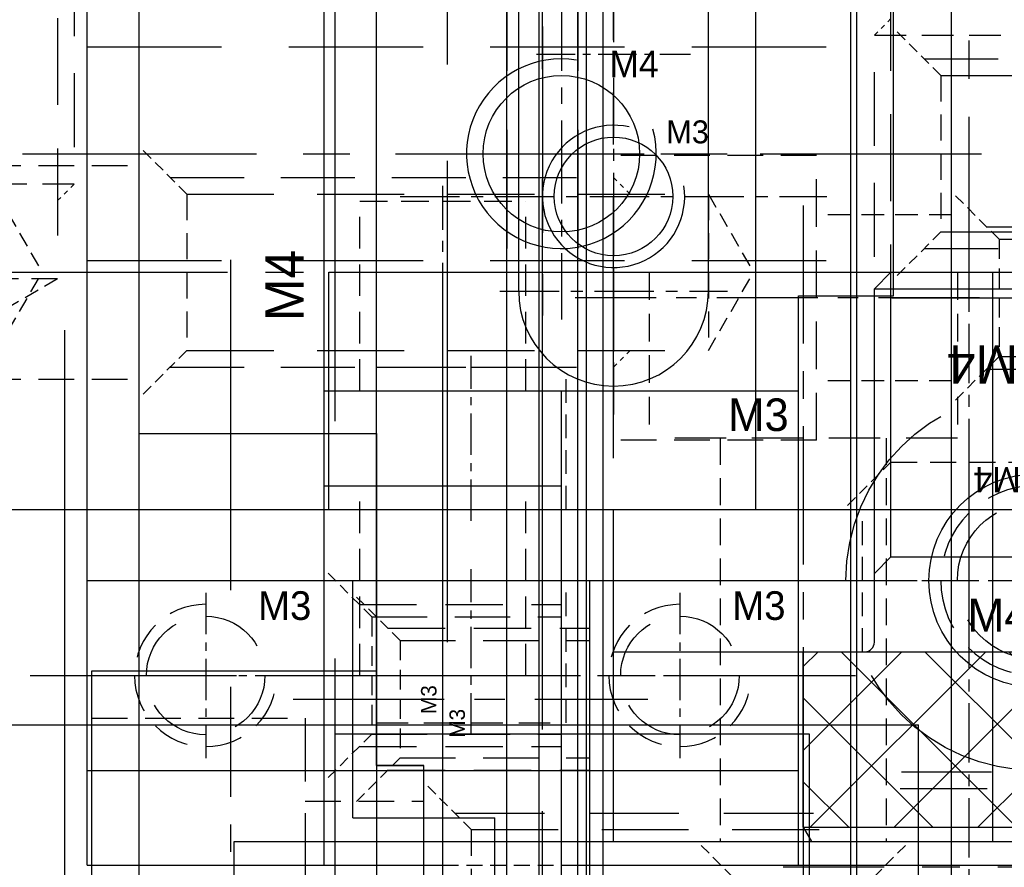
# Model space of a CAD drawing. Header units: millimetres. Extents: x -1657 to 8845, y -11980 to 3013.
# Tile 96 of 256: x 1630 to 1651, y -889 to -871. Entities that reach past the tile are written whole.
import ezdxf

# ---------------------------------------------------------------- set-up
doc = ezdxf.new("R2010")
doc.units = ezdxf.units.MM
doc.linetypes.add('CENTER', pattern=[2, 1.25, -0.25, 0.25, -0.25])
doc.linetypes.add('DASHED', pattern=[0.75, 0.5, -0.25])
for name, color, linetype in [('STD', 7, 'Continuous'), ('图层123', 190, 'Continuous'), ('图层162', 17, 'Continuous'), ('图层163', 153, 'Continuous'), ('图层20', 232, 'Continuous'), ('图层21', 122, 'Continuous'), ('图层22', 204, 'Continuous'), ('图层23', 241, 'Continuous'), ('图层24', 21, 'Continuous'), ('图层38', 115, 'Continuous'), ('图层39', 225, 'Continuous'), ('图层40', 140, 'Continuous'), ('图层41', 110, 'Continuous'), ('图层42', 174, 'Continuous'), ('图层43', 223, 'Continuous'), ('图层44', 120, 'Continuous'), ('图层47', 197, 'Continuous'), ('图层51', 25, 'Continuous'), ('图层52', 231, 'Continuous'), ('图层53', 100, 'Continuous'), ('端子流道', 183, 'Continuous'), ('裁切线轨', 252, 'Continuous')]:
    doc.layers.add(name, color=color, linetype=linetype)

# ---------------------------------------------------------------- blocks, each defined once
blk = doc.blocks.new('11129')
at = {"layer": '图层23', "color": 4, "linetype": 'DASHED', "ltscale": 1.5}
for p, q in [((2.215, 4), (6.715, 4)), ((6.715, 2.25), (12.215, 2.25)), ((6.715, -2.25), (12.215, -2.25)), ((2.215, -4), (6.715, -4))]:
    blk.add_line(p, q, dxfattribs=at)
at = {"layer": '图层23', "color": 4, "linetype": 'DASHED', "ltscale": 2.666667}
blk.add_line((6.715, 4), (6.715, -4), dxfattribs=at)
at = {"layer": '图层23', "color": 1, "linetype": 'CENTER', "ltscale": 2.671598}
blk.add_line((0, 0), (14.358, 0), dxfattribs=at)
at = {"layer": '图层23'}
blk.add_text('M4', height=0.743, rotation=90, dxfattribs=at).set_placement((5.607, -2.897))
blk = doc.blocks.new('4F')
at = {"color": 4, "linetype": 'DASHED', "ltscale": 0.471405}
for p, q in [((1, 1.65), (0, 2.65)), ((1, -1.65), (0, -2.65))]:
    blk.add_line(p, q, dxfattribs=at)
at = {"color": 4, "linetype": 'DASHED', "ltscale": 3.116667}
for p, q in [((0.65, 2), (10, 2)), ((0.65, -2), (10, -2))]:
    blk.add_line(p, q, dxfattribs=at)
at = {"color": 4, "linetype": 'DASHED', "ltscale": 0.164992}
for p, q in [((10, 2), (10.35, 1.65)), ((10, -2), (10.35, -1.65))]:
    blk.add_line(p, q, dxfattribs=at)
at = {"color": 4, "linetype": 'DASHED', "ltscale": 1.333333}
blk.add_line((10, 2), (10, -2), dxfattribs=at)
at = {"color": 4, "linetype": 'DASHED', "ltscale": 1.1}
for p, q in [((1, 1.65), (1, -1.65)), ((12, 1.65), (12, -1.65))]:
    blk.add_line(p, q, dxfattribs=at)
at = {"color": 4, "linetype": 'DASHED', "ltscale": 3.666667}
for p, q in [((1, 1.65), (12, 1.65)), ((1, -1.65), (12, -1.65))]:
    blk.add_line(p, q, dxfattribs=at)
at = {"color": 4, "linetype": 'DASHED', "ltscale": 0.635085}
for p in [(12, 1.65), (12, -1.65)]:
    blk.add_line(p, (12.953, 0), dxfattribs=at)
at = {"color": 1, "linetype": 'CENTER', "ltscale": 3.210708}
blk.add_line((-2.156, 0), (13.898, 0), dxfattribs=at)
blk.add_text('M4', height=0.8081, rotation=90).set_placement((3.463, -1.03))
blk = doc.blocks.new('4K1')
for p, q in [((-3.7, 3.5), (-4, 3.327)), ((-4, 3.327), (-4, -3.327)), ((-3.7, 3.5), (-3.7, -3.5)), ((-3.7, 3.5), (0, 3.5)), ((0, 3.5), (0, -3.5)), ((0.2, 2), (7.65, 2)), ((7.65, 2), (8, 1.65)), ((7.65, 2), (7.65, -2)), ((8, 1.65), (8, -1.65)), ((8, -1.65), (7.65, -2)), ((0.2, -2), (7.65, -2)), ((-3.7, -3.5), (-4, -3.327)), ((-3.7, -3.5), (0, -3.5))]:
    blk.add_line(p, q)
at = {"color": 0}
for p, q in [((-3.7, 0.771), (-0.971, 3.5)), ((-3.7, 2.539), (-2.739, 3.5)), ((0, -0.347), (-3.7, 3.353)), ((0, 1.421), (-2.079, 3.5)), ((0, 3.189), (-0.311, 3.5)), ((-3.7, -0.997), (0, 2.703)), ((0, -2.115), (-3.7, 1.585)), ((-3.7, -2.764), (0, 0.936)), ((-0.382, -3.5), (-3.7, -0.182)), ((-2.668, -3.5), (0, -0.832)), ((-2.15, -3.5), (-3.7, -1.95)), ((-0.9, -3.5), (0, -2.6))]:
    blk.add_line(p, q, dxfattribs=at)
at = {"color": 2, "linetype": 'Continuous'}
for p, q in [((2, 1.65), (1.65, 2)), ((2, 1.65), (2, -1.65)), ((2, 1.65), (8, 1.65)), ((2, -1.65), (1.65, -2)), ((2, -1.65), (8, -1.65))]:
    blk.add_line(p, q, dxfattribs=at)
at = {"color": 1, "linetype": 'CENTER'}
blk.add_line((-6.337, 0), (10.549, 0), dxfattribs=at)
for centre, start, end in [((0.2, 2.2), 180, 270), ((0.2, -2.2), 90, 180)]:
    blk.add_arc(centre, 0.2, start, end)
blk.add_text('M4', height=0.5374, rotation=90).set_placement((3.898, -1.086))
blk = doc.blocks.new('128CB')
at = {"layer": '图层39', "color": 4, "linetype": 'DASHED', "ltscale": 0.471405}
for p, q in [((0, 2.475), (-1, 3.475)), ((0, 0), (-1, -1))]:
    blk.add_line(p, q, dxfattribs=at)
at = {"layer": '图层39', "color": 4, "linetype": 'DASHED', "ltscale": 2.420833}
for p, q in [((-0.262, 2.737), (4, 2.737)), ((-0.262, -0.262), (4, -0.262))]:
    blk.add_line(p, q, dxfattribs=at)
at = {"layer": '图层39', "color": 4, "linetype": 'DASHED', "ltscale": 0.825}
blk.add_line((0, 2.475), (0, 0), dxfattribs=at)
at = {"layer": '图层39', "color": 4, "linetype": 'DASHED', "ltscale": 2.333333}
blk.add_line((0, 2.475), (4, 2.475), dxfattribs=at)
at = {"layer": '图层39', "color": 1, "linetype": 'CENTER', "ltscale": 2.55}
blk.add_line((-2.258, 1.237), (5.221, 1.237), dxfattribs=at)
at = {"layer": '图层39'}
blk.add_text('M3', height=0.3257, rotation=90, dxfattribs=at).set_placement((1.366, 0.427))
blk = doc.blocks.new('12930')
at = {"layer": '图层40', "color": 1, "linetype": 'CENTER', "ltscale": 2.329099}
blk.add_line((-3.25, 4.911), (-3.25, -10.116), dxfattribs=at)
at = {"layer": '图层40', "color": 4, "linetype": 'DASHED', "ltscale": 1.166667}
for p, q in [((-6.5, 3.5), (-6.5, 0)), ((0, 3.5), (0, 0))]:
    blk.add_line(p, q, dxfattribs=at)
at = {"layer": '图层40', "color": 4, "linetype": 'DASHED', "ltscale": 2.166667}
blk.add_line((0, 0), (-6.5, 0), dxfattribs=at)
at = {"layer": '图层40', "color": 4, "linetype": 'DASHED', "ltscale": 1.125}
for p, q in [((-5, 0), (-5, -8.5)), ((-1.5, 0), (-1.5, -8.5))]:
    blk.add_line(p, q, dxfattribs=at)
at = {"layer": '图层40', "linetype": 'DASHED', "ltscale": 3}
blk.add_text('M3', height=0.6863, dxfattribs=at).set_placement((-4.832, 0.154))
blk = doc.blocks.new('12942')
at = {"layer": '图层38', "color": 1, "linetype": 'CENTER', "ltscale": 2.55}
blk.add_line((0, 0), (0, -10.479), dxfattribs=at)
at = {"layer": '图层38', "color": 4, "linetype": 'DASHED', "ltscale": 0.471405}
for p, q in [((-1.237, -2.258), (-2.237, -1.258)), ((1.237, -2.258), (2.237, -1.258))]:
    blk.add_line(p, q, dxfattribs=at)
at = {"layer": '图层38', "color": 4, "linetype": 'DASHED', "ltscale": 2.420833}
for p, q in [((-1.5, -1.996), (-1.5, -9.258)), ((1.5, -1.996), (1.5, -9.258))]:
    blk.add_line(p, q, dxfattribs=at)
at = {"layer": '图层38', "color": 4, "linetype": 'DASHED', "ltscale": 2.333333}
for p, q in [((-1.237, -2.258), (-1.237, -9.258)), ((1.237, -2.258), (1.237, -9.258))]:
    blk.add_line(p, q, dxfattribs=at)
at = {"layer": '图层38', "color": 4, "linetype": 'DASHED', "ltscale": 0.825}
blk.add_line((1.237, -2.258), (-1.237, -2.258), dxfattribs=at)
at = {"layer": '图层38'}
blk.add_text('M3', height=0.3257, dxfattribs=at).set_placement((-0.81, -3.625))
blk = doc.blocks.new('12B4B')
at = {"layer": '图层41', "color": 4, "linetype": 'DASHED', "ltscale": 0.471405}
for p, q in [((0, 2.475), (-1, 3.475)), ((0, 0), (-1, -1))]:
    blk.add_line(p, q, dxfattribs=at)
at = {"layer": '图层41', "color": 4, "linetype": 'DASHED', "ltscale": 2.420833}
for p, q in [((-0.262, 2.737), (4, 2.737)), ((-0.262, -0.262), (4, -0.262))]:
    blk.add_line(p, q, dxfattribs=at)
at = {"layer": '图层41', "color": 4, "linetype": 'DASHED', "ltscale": 0.825}
blk.add_line((0, 2.475), (0, 0), dxfattribs=at)
at = {"layer": '图层41', "color": 4, "linetype": 'DASHED', "ltscale": 2.333333}
for p, q in [((0, 2.475), (4, 2.475)), ((0, 0), (4, 0))]:
    blk.add_line(p, q, dxfattribs=at)
at = {"layer": '图层41', "color": 1, "linetype": 'CENTER', "ltscale": 1.16}
blk.add_line((-1.4, 1.237), (4.4, 1.237), dxfattribs=at)
at = {"layer": '图层41'}
blk.add_text('M3', height=0.3257, rotation=90, dxfattribs=at).set_placement((1.366, 0.427))
blk = doc.blocks.new('3E')
at = {"color": 1, "linetype": 'CENTER', "ltscale": 0.696}
for p, q in [((0, 1.74), (0, -1.74)), ((-1.74, 0), (1.74, 0))]:
    blk.add_line(p, q, dxfattribs=at)
at = {"color": 4, "linetype": 'DASHED', "ltscale": 2.616667}
blk.add_circle((0, 0), 1.25, dxfattribs=at)
at = {"color": 4, "linetype": 'DASHED', "ltscale": 1.57}
blk.add_arc((0, 0), 1.5, 90, 360, dxfattribs=at)
at = {"ltscale": 0.5}
blk.add_text('M3', height=0.6046, dxfattribs=at).set_placement((1.104, 1.171))
blk = doc.blocks.new('4P')
at = {"color": 1, "linetype": 'CENTER', "ltscale": 2}
for p, q in [((0, 5), (0, -5)), ((-5, 0), (5, 0))]:
    blk.add_line(p, q, dxfattribs=at)
at = {"color": 4, "linetype": 'DASHED', "ltscale": 8.373333}
blk.add_circle((0, 0), 4, dxfattribs=at)
blk.add_circle((0, 0), 2.25)
blk.add_text('M4', height=0.6969).set_placement((-1.438, -1.078))
blk = doc.blocks.new('4C')
at = {"color": 1, "linetype": 'CENTER', "ltscale": 1.3982}
for p, q in [((0, 3.496), (0, -3.496)), ((-3.496, 0), (3.496, 0))]:
    blk.add_line(p, q, dxfattribs=at)
blk.add_circle((0, 0), 1.65)
at = {"color": 2, "linetype": 'Continuous'}
blk.add_arc((0, 0), 2, 80.7475, 15.0508, dxfattribs=at)
blk.add_text('M4', height=0.5584).set_placement((1.013, 1.613))
blk = doc.blocks.new('4E')
at = {"color": 1, "linetype": 'CENTER', "ltscale": 0.96}
for p, q in [((0, -2.4), (0, 2.4)), ((-2.4, 0), (2.4, 0))]:
    blk.add_line(p, q, dxfattribs=at)
at = {"color": 4, "linetype": 'DASHED', "ltscale": 3.454}
blk.add_circle((0, 0), 1.65, dxfattribs=at)
at = {"color": 4, "linetype": 'DASHED', "ltscale": 2.093333}
blk.add_arc((0, 0), 2, 90, 0, dxfattribs=at)
at = {"ltscale": 0.5}
blk.add_text('M4', height=0.8733, dxfattribs=at).set_placement((1.508, 1.238))
blk = doc.blocks.new('13598')
at = {"layer": '图层52', "color": 4, "linetype": 'DASHED', "ltscale": 0.471405}
for p, q in [((0, 0), (-1, 1)), ((0, -3.3), (-1, -4.3))]:
    blk.add_line(p, q, dxfattribs=at)
at = {"layer": '图层52', "color": 4, "linetype": 'DASHED', "ltscale": 3.783333}
for p, q in [((-0.35, 0.35), (8, 0.35)), ((-0.35, -3.65), (8, -3.65))]:
    blk.add_line(p, q, dxfattribs=at)
at = {"layer": '图层52', "color": 4, "linetype": 'DASHED', "ltscale": 1.1}
blk.add_line((0, 0), (0, -3.3), dxfattribs=at)
at = {"layer": '图层52', "color": 4, "linetype": 'DASHED', "ltscale": 3.666667}
for p, q in [((0, 0), (8, 0)), ((0, -3.3), (8, -3.3))]:
    blk.add_line(p, q, dxfattribs=at)
at = {"layer": '图层52', "color": 1, "linetype": 'CENTER', "ltscale": 3.2}
blk.add_line((-2.376, -1.65), (9.549, -1.65), dxfattribs=at)
at = {"layer": '图层52'}
blk.add_text('M4', height=0.8143, rotation=90, dxfattribs=at).set_placement((3.017, -2.614))
blk = doc.blocks.new('135DA')
at = {"layer": '图层53', "color": 4, "linetype": 'DASHED', "ltscale": 1.5}
for p, q in [((2.215, 4), (6.715, 4)), ((6.715, 2.25), (9.215, 2.25)), ((6.715, -2.25), (9.215, -2.25)), ((2.215, -4), (6.715, -4))]:
    blk.add_line(p, q, dxfattribs=at)
at = {"layer": '图层53', "color": 4, "linetype": 'DASHED', "ltscale": 2.666667}
blk.add_line((6.715, 4), (6.715, -4), dxfattribs=at)
at = {"layer": '图层53', "color": 1, "linetype": 'CENTER', "ltscale": 2.671598}
blk.add_line((0, 0), (11.358, 0), dxfattribs=at)
at = {"layer": '图层53'}
blk.add_text('M4', height=0.743, rotation=90, dxfattribs=at).set_placement((5.607, -2.897))
blk = doc.blocks.new('3C')
at = {"color": 1, "linetype": 'CENTER'}
for p, q in [((0, 4.5), (0, -4.5)), ((-4.5, 0), (4.5, 0))]:
    blk.add_line(p, q, dxfattribs=at)
blk.add_circle((0, 0), 1.25)
at = {"color": 2, "linetype": 'Continuous'}
blk.add_arc((0, 0), 1.5, 77.2897, 8.5828, dxfattribs=at)
blk.add_text('M3', height=0.4838).set_placement((1.112, 1.118))
blk = doc.blocks.new('B7B9')
at = {"layer": 'STD', "color": 1, "linetype": 'CENTER', "ltscale": 27.84}
blk.add_line((8, -14.6), (8, 124.6), dxfattribs=at)
at = {"layer": 'STD', "ltscale": 4.5}
blk.add_line((14.5, 0), (14.5, 113.5), dxfattribs=at)
blk = doc.blocks.new('19DFB')
at = {"layer": '裁切线轨', "color": 1, "linetype": 'CENTER', "ltscale": 1.7052}
blk.add_line((-10, -0.588), (-10, 7.938), dxfattribs=at)
at = {"layer": '裁切线轨', "ltscale": 1.5}
for p, q in [((-70, 7.35), (0, 7.35)), ((-70, 0), (0, 0))]:
    blk.add_line(p, q, dxfattribs=at)
at = {"layer": '裁切线轨', "color": 4, "linetype": 'DASHED', "ltscale": 1.5}
for p, q in [((-13, 2.85), (-13, 7.35)), ((-7, 2.85), (-7, 7.35))]:
    blk.add_line(p, q, dxfattribs=at)
at = {"layer": '裁切线轨', "color": 4, "linetype": 'DASHED', "ltscale": 2}
blk.add_line((-13, 2.85), (-7, 2.85), dxfattribs=at)
at = {"layer": '裁切线轨', "color": 4, "linetype": 'DASHED', "ltscale": 0.95}
for p, q in [((-11.75, 0), (-11.75, 2.85)), ((-8.25, 0), (-8.25, 2.85))]:
    blk.add_line(p, q, dxfattribs=at)
blk = doc.blocks.new('52ADC')
at = {"layer": '裁切线轨', "ltscale": 1.5}
for p, q in [((-12.137, 1), (24.663, 1)), ((24.663, -9), (24.663, 1)), ((-12.137, -9), (24.663, -9))]:
    blk.add_line(p, q, dxfattribs=at)
at = {"layer": '裁切线轨', "color": 4, "linetype": 'DASHED', "ltscale": 12.266667}
blk.add_line((-12.137, -4.65), (24.663, -4.65), dxfattribs=at)
blk = doc.blocks.new('23AEF')
at = {"layer": '图层163', "color": 4, "linetype": 'DASHED', "ltscale": 0.471405}
for p, q in [((2.258, 1.237), (1.258, 2.237)), ((2.258, -1.237), (1.258, -2.237))]:
    blk.add_line(p, q, dxfattribs=at)
at = {"layer": '图层163', "color": 4, "linetype": 'DASHED', "ltscale": 2.420833}
for p, q in [((1.996, 1.5), (11.258, 1.5)), ((1.996, -1.5), (11.258, -1.5))]:
    blk.add_line(p, q, dxfattribs=at)
at = {"layer": '图层163', "color": 4, "linetype": 'DASHED', "ltscale": 2.333333}
for p, q in [((2.258, 1.237), (11.258, 1.237)), ((2.258, -1.237), (11.258, -1.237))]:
    blk.add_line(p, q, dxfattribs=at)
at = {"layer": '图层163', "color": 4, "linetype": 'DASHED', "ltscale": 0.825}
blk.add_line((2.258, 1.237), (2.258, -1.237), dxfattribs=at)
at = {"layer": '图层163', "color": 1, "linetype": 'CENTER', "ltscale": 2.55}
blk.add_line((0, 0), (12.479, 0), dxfattribs=at)
at = {"layer": '图层163'}
blk.add_text('M3', height=0.3257, rotation=90, dxfattribs=at).set_placement((3.625, -0.81))
blk = doc.blocks.new('23DDA')
at = {"layer": '图层163', "color": 4, "linetype": 'DASHED', "ltscale": 0.471405}
for p, q in [((0, 3.3), (1, 4.3)), ((0, 0), (1, -1))]:
    blk.add_line(p, q, dxfattribs=at)
at = {"layer": '图层163', "color": 4, "linetype": 'DASHED', "ltscale": 3.783333}
for p, q in [((0.35, 3.65), (-11, 3.65)), ((0.35, -0.35), (-11, -0.35))]:
    blk.add_line(p, q, dxfattribs=at)
at = {"layer": '图层163', "color": 4, "linetype": 'DASHED', "ltscale": 3.666667}
for p, q in [((0, 3.3), (-11, 3.3)), ((0, 0), (-11, 0))]:
    blk.add_line(p, q, dxfattribs=at)
at = {"layer": '图层163', "color": 4, "linetype": 'DASHED', "ltscale": 1.1}
blk.add_line((0, 0), (0, 3.3), dxfattribs=at)
at = {"layer": '图层163', "color": 1, "linetype": 'CENTER', "ltscale": 3.2}
blk.add_line((2.376, 1.65), (-12.549, 1.65), dxfattribs=at)
at = {"layer": '图层163'}
blk.add_text('M4', height=0.8143, rotation=270, dxfattribs=at).set_placement((-3.017, 2.614))
blk = doc.blocks.new('28958')
at = {"layer": '端子流道', "color": 1, "linetype": 'CENTER', "ltscale": 43.152}
blk.add_line((24, -15.88), (24, 199.88), dxfattribs=at)

msp = doc.modelspace()

# ---------------------------------------------------------------- linework, layer by layer
at = {"layer": '图层123', "color": 1, "linetype": 'CENTER', "ltscale": 2.32}
msp.add_line((1634.5605, -896.7222), (1634.5605, -885.1222), dxfattribs=at)
at = {"layer": '图层123', "ltscale": 3.75}
for p in [(1580.0605, -885.9222), (1649.0605, -895.9222)]:
    msp.add_line(p, (1649.0605, -885.9222), dxfattribs=at)
at = {"layer": '图层123', "color": 4, "linetype": 'DASHED', "ltscale": 3.333333}
msp.add_line((1642.0605, -895.9222), (1642.0605, -885.9222), dxfattribs=at)
at = {"layer": '图层162', "color": 4, "linetype": 'DASHED', "ltscale": 20}
msp.add_line((1636.7605, -924.5222), (1636.7605, -864.5222), dxfattribs=at)
at = {"layer": '图层162', "ltscale": 2.5}
msp.add_line((1642.0605, -924.5222), (1642.0605, -864.5222), dxfattribs=at)
at = {"layer": '图层163', "ltscale": 1.5}
msp.add_line((1647.7605, -966.9222), (1647.7605, -866.9222), dxfattribs=at)
at = {"layer": '图层163', "color": 4, "linetype": 'DASHED', "ltscale": 27}
msp.add_line((1649.7605, -947.9222), (1649.7605, -866.9222), dxfattribs=at)
at = {"layer": '图层20', "color": 1, "linetype": 'CENTER', "ltscale": 8.12}
msp.add_line((1639.1321, -884.1822), (1639.1321, -843.5822), dxfattribs=at)
at = {"layer": '图层20', "color": 4, "linetype": 'DASHED', "ltscale": 11.666667}
for p, q in [((1632.6321, -881.3822), (1632.6321, -846.3822)), ((1645.6321, -881.3822), (1645.6321, -846.3822))]:
    msp.add_line(p, q, dxfattribs=at)
at = {"layer": '图层20', "ltscale": 6.25}
msp.add_line((1617.6321, -881.3822), (1682.6321, -881.3822), dxfattribs=at)
at = {"layer": '图层21', "ltscale": 6.25}
for p, q in [((1632.6321, -896.5322), (1632.6321, -848.5322)), ((1645.6321, -876.3822), (1645.6321, -848.5322)), ((1639.0321, -898.5322), (1639.0321, -876.3822)), ((1639.0321, -876.3822), (1645.6321, -876.3822))]:
    msp.add_line(p, q, dxfattribs=at)
at = {"layer": '图层21', "color": 1, "linetype": 'CENTER', "ltscale": 3.48}
msp.add_line((1641.1321, -857.2822), (1641.1321, -877.5822), dxfattribs=at)
at = {"layer": '图层21', "color": 4, "linetype": 'DASHED', "ltscale": 5}
for p, q in [((1640.3821, -858.3822), (1640.3821, -876.3822)), ((1641.8821, -858.3822), (1641.8821, -876.3822))]:
    msp.add_line(p, q, dxfattribs=at)
at = {"layer": '图层22', "color": 1, "linetype": 'CENTER', "ltscale": 9.28}
msp.add_line((1641.1321, -904.5822), (1641.1321, -853.1822), dxfattribs=at)
at = {"layer": '图层22', "ltscale": 0.75}
for p, q in [((1640.3821, -899.8822), (1640.3821, -858.3822)), ((1641.8821, -899.8822), (1641.8821, -858.3822))]:
    msp.add_line(p, q, dxfattribs=at)
at = {"layer": '图层23', "ltscale": 0.55}
for p, q in [((1632.6321, -893.8322), (1632.6321, -846.3822)), ((1622.6321, -881.3822), (1632.6321, -881.3822))]:
    msp.add_line(p, q, dxfattribs=at)
at = {"layer": '图层24', "color": 1, "linetype": 'CENTER', "ltscale": 0.696}
msp.add_line((1650.1321, -884.6222), (1650.1321, -881.1422), dxfattribs=at)
at = {"layer": '图层24', "ltscale": 1.125}
for p, q in [((1642.6321, -884.3822), (1642.6321, -881.3822)), ((1642.6321, -881.3822), (1654.6321, -881.3822)), ((1642.6321, -884.3822), (1654.6321, -884.3822))]:
    msp.add_line(p, q, dxfattribs=at)
at = {"layer": '图层24', "color": 4, "linetype": 'DASHED'}
msp.add_line((1647.8821, -884.3822), (1647.8821, -881.3822), dxfattribs=at)
at = {"layer": '图层38', "color": 1, "linetype": 'CENTER', "ltscale": 1.856}
msp.add_line((1641.1321, -897.0222), (1641.1321, -887.7422), dxfattribs=at)
at = {"layer": '图层38'}
for p, q in [((1634.6321, -896.3822), (1634.6321, -888.3822)), ((1634.6321, -888.3822), (1660.6321, -888.3822))]:
    msp.add_line(p, q, dxfattribs=at)
at = {"layer": '图层38', "color": 4, "linetype": 'DASHED', "ltscale": 2.666667}
for p, q in [((1640.1321, -896.3822), (1640.1321, -888.3822)), ((1642.1321, -896.3822), (1642.1321, -888.3822))]:
    msp.add_line(p, q, dxfattribs=at)
at = {"layer": '图层39', "color": 1, "linetype": 'CENTER', "ltscale": 0.696}
msp.add_line((1639.6321, -886.1222), (1639.6321, -882.6422), dxfattribs=at)
at = {"layer": '图层39'}
for p, q in [((1637.1321, -882.8822), (1642.1321, -882.8822)), ((1637.1321, -887.8822), (1637.1321, -882.8822)), ((1642.1321, -896.3822), (1642.1321, -882.8822)), ((1637.1321, -887.8822), (1640.1321, -887.8822)), ((1640.1321, -896.3822), (1640.1321, -887.8822))]:
    msp.add_line(p, q, dxfattribs=at)
at = {"layer": '图层39', "color": 4, "linetype": 'DASHED'}
for p, q in [((1637.6321, -885.8822), (1637.6321, -882.8822)), ((1641.6321, -885.8822), (1641.6321, -882.8822))]:
    msp.add_line(p, q, dxfattribs=at)
at = {"layer": '图层39', "color": 4, "linetype": 'DASHED', "ltscale": 1.333333}
msp.add_line((1637.6321, -885.8822), (1641.6321, -885.8822), dxfattribs=at)
at = {"layer": '图层39', "color": 4, "linetype": 'DASHED', "ltscale": 2.333333}
msp.add_line((1638.1321, -886.6197), (1642.1321, -886.6197), dxfattribs=at)
at = {"layer": '图层40'}
for p, q in [((1636.6321, -876.3822), (1650.6321, -876.3822)), ((1636.6321, -881.3822), (1636.6321, -876.3822)), ((1650.6321, -888.3822), (1650.6321, -876.3822)), ((1636.6321, -881.3822), (1642.6321, -881.3822)), ((1642.6321, -888.3822), (1642.6321, -881.3822)), ((1642.6321, -888.3822), (1650.6321, -888.3822))]:
    msp.add_line(p, q, dxfattribs=at)
at = {"layer": '图层40', "color": 1, "linetype": 'CENTER', "ltscale": 0.696}
msp.add_line((1639.6321, -881.6222), (1639.6321, -878.1422), dxfattribs=at)
at = {"layer": '图层40', "color": 4, "linetype": 'DASHED', "ltscale": 1.333333}
msp.add_line((1637.6321, -878.3822), (1641.6321, -878.3822), dxfattribs=at)
at = {"layer": '图层40', "color": 4, "linetype": 'DASHED'}
for p, q in [((1637.6321, -881.3822), (1637.6321, -878.3822)), ((1641.6321, -881.3822), (1641.6321, -878.3822))]:
    msp.add_line(p, q, dxfattribs=at)
at = {"layer": '图层41'}
for p, q in [((1636.5321, -878.8822), (1641.5321, -878.8822)), ((1636.5321, -888.8822), (1636.5321, -878.8822)), ((1641.5321, -896.8822), (1641.5321, -878.8822)), ((1636.5321, -880.8822), (1641.5321, -880.8822)), ((1636.5321, -888.8822), (1639.0321, -888.8822)), ((1639.0321, -893.8822), (1639.0321, -888.8822))]:
    msp.add_line(p, q, dxfattribs=at)
at = {"layer": '图层41', "color": 1, "linetype": 'CENTER', "ltscale": 0.928}
msp.add_line((1639.0321, -885.2022), (1639.0321, -880.5622), dxfattribs=at)
at = {"layer": '图层41', "color": 4, "linetype": 'DASHED', "ltscale": 1.333333}
for p, q in [((1637.2821, -884.8822), (1637.2821, -880.8822)), ((1640.7821, -884.8822), (1640.7821, -880.8822)), ((1637.2821, -884.8822), (1640.7821, -884.8822))]:
    msp.add_line(p, q, dxfattribs=at)
at = {"layer": '图层41', "color": 4, "linetype": 'DASHED', "ltscale": 1.666667}
for p, q in [((1636.5321, -882.8822), (1641.5321, -882.8822)), ((1636.5321, -886.8822), (1641.5321, -886.8822))]:
    msp.add_line(p, q, dxfattribs=at)
at = {"layer": '图层41', "color": 4, "linetype": 'DASHED', "ltscale": 0.666667}
msp.add_line((1639.0321, -888.8822), (1641.5321, -888.8822), dxfattribs=at)
at = {"layer": '图层42'}
for p, q in [((1631.5321, -888.8822), (1631.5321, -868.8822)), ((1648.5321, -876.8822), (1648.5321, -870.8822)), ((1646.5321, -888.8822), (1646.5321, -876.8822)), ((1646.5321, -876.8822), (1648.5321, -876.8822)), ((1636.5321, -888.8822), (1636.5321, -878.8822)), ((1636.5321, -878.8822), (1641.5321, -878.8822)), ((1641.5321, -888.8822), (1641.5321, -878.8822)), ((1631.5321, -888.8822), (1636.5321, -888.8822)), ((1641.5321, -888.8822), (1646.5321, -888.8822))]:
    msp.add_line(p, q, dxfattribs=at)
at = {"layer": '图层42', "color": 4, "linetype": 'DASHED', "ltscale": 5.666667}
for p, q in [((1631.5321, -871.6322), (1648.5321, -871.6322)), ((1631.5321, -876.1322), (1648.5321, -876.1322))]:
    msp.add_line(p, q, dxfattribs=at)
at = {"layer": '图层42', "color": 1, "linetype": 'CENTER', "ltscale": 3.944}
msp.add_line((1630.1721, -873.8822), (1649.8921, -873.8822), dxfattribs=at)
at = {"layer": '图层42', "color": 1, "linetype": 'CENTER', "ltscale": 0.928}
msp.add_line((1639.0321, -879.2022), (1639.0321, -874.5622), dxfattribs=at)
at = {"layer": '图层42', "color": 4, "linetype": 'DASHED', "ltscale": 1.333333}
for p, q in [((1637.2821, -878.8822), (1637.2821, -874.8822)), ((1640.7821, -878.8822), (1640.7821, -874.8822))]:
    msp.add_line(p, q, dxfattribs=at)
at = {"layer": '图层42', "color": 4, "linetype": 'DASHED', "ltscale": 1.166667}
msp.add_line((1637.2821, -874.8822), (1640.7821, -874.8822), dxfattribs=at)
at = {"layer": '图层42', "color": 4, "linetype": 'DASHED', "ltscale": 1.666667}
for p, q in [((1631.5321, -882.8822), (1636.5321, -882.8822)), ((1641.5321, -882.8822), (1646.5321, -882.8822)), ((1631.5321, -886.8822), (1636.5321, -886.8822)), ((1641.5321, -886.8822), (1646.5321, -886.8822))]:
    msp.add_line(p, q, dxfattribs=at)
at = {"layer": '图层42', "color": 1, "linetype": 'CENTER', "ltscale": 3.48}
msp.add_line((1630.3321, -884.8822), (1647.7321, -884.8822), dxfattribs=at)
at = {"layer": '图层43', "ltscale": 0.875}
for p, q in [((1648.5321, -876.8822), (1648.5321, -870.8822)), ((1646.5321, -888.8822), (1646.5321, -876.8822)), ((1646.5321, -876.8822), (1648.5321, -876.8822)), ((1646.5321, -888.8822), (1665.5321, -888.8822))]:
    msp.add_line(p, q, dxfattribs=at)
at = {"layer": '图层43', "color": 1, "linetype": 'CENTER', "ltscale": 0.724256}
msp.add_line((1645.7215, -873.8822), (1649.3427, -873.8822), dxfattribs=at)
at = {"layer": '图层44', "ltscale": 2.25}
for p, q in [((1636.5321, -878.8822), (1636.5321, -868.8822)), ((1636.5321, -878.8822), (1646.5321, -878.8822)), ((1646.5321, -888.8822), (1646.5321, -878.8822)), ((1646.5321, -888.8822), (1665.5321, -888.8822))]:
    msp.add_line(p, q, dxfattribs=at)
at = {"layer": '图层47', "ltscale": 1.125}
for p, q in [((1631.5321, -882.8822), (1646.5321, -882.8822)), ((1631.5321, -886.8822), (1631.5321, -882.8822)), ((1646.5321, -886.8822), (1646.5321, -882.8822)), ((1631.5321, -886.8822), (1646.5321, -886.8822))]:
    msp.add_line(p, q, dxfattribs=at)
at = {"layer": '图层47', "color": 1, "linetype": 'CENTER', "ltscale": 3.48}
msp.add_line((1630.3321, -884.8822), (1647.7321, -884.8822), dxfattribs=at)
at = {"layer": '图层51', "ltscale": 2}
for p, q in [((1632.6321, -879.7822), (1632.6321, -841.7822)), ((1632.6321, -879.7822), (1637.6321, -879.7822)), ((1637.6321, -879.7822), (1637.6321, -889.7822))]:
    msp.add_line(p, q, dxfattribs=at)
at = {"layer": '图层51', "color": 4, "linetype": 'DASHED', "ltscale": 9.333333}
for p, q in [((1637.6321, -879.7822), (1637.6321, -849.7822)), ((1647.6321, -889.7822), (1647.6321, -849.7822))]:
    msp.add_line(p, q, dxfattribs=at)
at = {"layer": '图层51', "color": 1, "linetype": 'CENTER', "ltscale": 4.408}
msp.add_line((1642.6321, -880.3022), (1642.6321, -863.2622), dxfattribs=at)
at = {"layer": '图层51', "ltscale": 3.75}
for p, q in [((1640.6321, -876.7822), (1640.6321, -866.7822)), ((1644.6321, -876.7822), (1644.6321, -866.7822))]:
    msp.add_line(p, q, dxfattribs=at)
at = {"layer": '图层51', "color": 1, "linetype": 'CENTER', "ltscale": 0.6496}
msp.add_line((1641.0081, -871.7822), (1644.2561, -871.7822), dxfattribs=at)
at = {"layer": '图层51', "color": 1, "linetype": 'CENTER'}
for p, q in [((1640.2321, -876.7822), (1645.0321, -876.7822)), ((1642.6321, -879.1822), (1642.6321, -879.3822))]:
    msp.add_line(p, q, dxfattribs=at)
at = {"layer": '图层51', "ltscale": 3.75}
msp.add_arc((1642.6321, -876.7822), 2, 180, 0, dxfattribs=at)
at = {"layer": '图层52', "ltscale": 2}
for p, q in [((1637.6321, -886.7822), (1637.6321, -849.7822)), ((1647.6321, -894.7822), (1647.6321, -854.7822)), ((1638.6321, -886.7822), (1637.6321, -886.7822)), ((1638.6321, -892.7822), (1638.6321, -886.7822))]:
    msp.add_line(p, q, dxfattribs=at)
at = {"layer": '图层53', "ltscale": 2}
for p, q in [((1631.6321, -884.7822), (1637.6321, -884.7822)), ((1631.6321, -897.5172), (1631.6321, -884.7822)), ((1637.6321, -886.7822), (1637.6321, -884.7822)), ((1637.6321, -886.7822), (1638.6321, -886.7822)), ((1638.6321, -892.7822), (1638.6321, -886.7822))]:
    msp.add_line(p, q, dxfattribs=at)

# ---------------------------------------------------------------- block references
at = {"layer": 'STD', "ltscale": 4}
msp.add_blockref('B7B9', (1626.5605, -965.9222), dxfattribs=at)
at = {"layer": '图层162', "ltscale": 1.375, "rotation": 270}
msp.add_blockref('4F', (1629.2605, -864.5222), dxfattribs=at)
at = {"layer": '图层163', "ltscale": 1.5}
msp.add_blockref('23AEF', (1648.5022, -876.9222), dxfattribs=at)
at = {"layer": '图层163', "ltscale": 3}
msp.add_blockref('23DDA', (1658.7605, -890.5722), dxfattribs=at)
at = {"layer": '图层20', "ltscale": 1.125, "rotation": 90}
msp.add_blockref('4F', (1650.1321, -881.3822), dxfattribs=at)
at = {"layer": '图层20', "ltscale": 1.625}
msp.add_blockref('4F', (1617.6321, -876.3822), dxfattribs=at)
at = {"layer": '图层20', "ltscale": 0.55}
msp.add_blockref('4F', (1632.6321, -876.3822), dxfattribs=at)
at = {"layer": '图层23', "ltscale": 0.55}
msp.add_blockref('11129', (1620.4171, -876.3822), dxfattribs=at)
at = {"layer": '图层24', "ltscale": 1.125, "rotation": 90}
msp.add_blockref('4K1', (1650.1321, -884.3822), dxfattribs=at)
at = {"layer": '图层38'}
msp.add_blockref('12942', (1646.6321, -887.1239), dxfattribs=at)
at = {"layer": '图层39'}
msp.add_blockref('128CB', (1638.1321, -886.6197), dxfattribs=at)
at = {"layer": '图层40'}
msp.add_blockref('12930', (1649.8821, -879.8822), dxfattribs=at)
at = {"layer": '图层41'}
msp.add_blockref('12B4B', (1637.5321, -886.1197), dxfattribs=at)
at = {"layer": '图层42'}
for p in [(1634.0321, -884.8822), (1644.0321, -884.8822)]:
    msp.add_blockref('3E', p, dxfattribs=at)
at = {"layer": '图层43', "ltscale": 2.25}
msp.add_blockref('4F', (1648.5321, -873.8822), dxfattribs=at)
at = {"layer": '图层43', "ltscale": 1.125}
msp.add_blockref('4E', (1651.5321, -882.8822), dxfattribs=at)
at = {"layer": '图层44', "ltscale": 2.25}
for name, p in [('4C', (1641.5321, -873.8822)), ('4P', (1651.5321, -882.8822))]:
    msp.add_blockref(name, p, dxfattribs=at)
at = {"layer": '图层52'}
msp.add_blockref('3C', (1642.6321, -874.7822), dxfattribs=at)
at = {"layer": '图层52', "ltscale": 2}
msp.add_blockref('13598', (1639.6321, -888.1322), dxfattribs=at)
at = {"layer": '图层53', "ltscale": 2}
msp.add_blockref('135DA', (1629.4171, -889.7822), dxfattribs=at)
at = {"layer": '端子流道', "ltscale": 2.125}
msp.add_blockref('28958', (1607.0605, -915.6622), dxfattribs=at)
at = {"layer": '裁切线轨', "ltscale": 1.625, "rotation": 90}
for name, p in [('19DFB', (1649.7605, -866.9222)), ('52ADC', (1637.7605, -910.7847))]:
    msp.add_blockref(name, p, dxfattribs=at)

doc.saveas('drawing.dxf')
